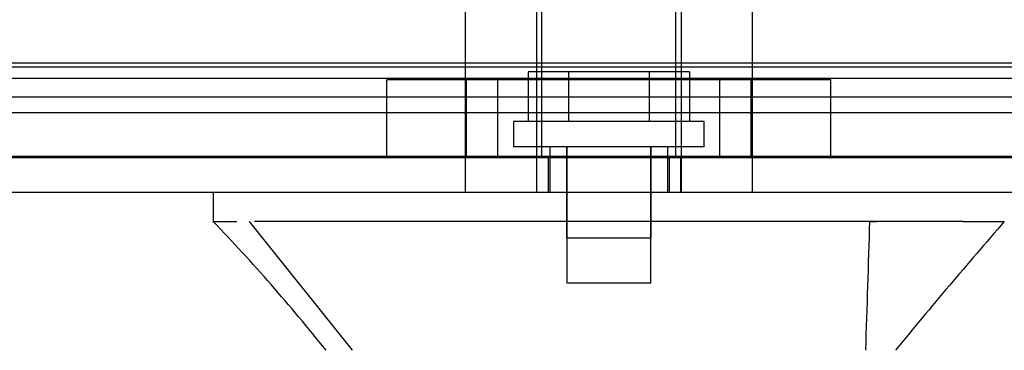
# Model space of a CAD drawing. Header units: inches. Extents: x 1 to 359, y -2 to 239.
# Tile 51 of 99: x 117.347 to 120.06, y 194.1 to 195.011. Entities that reach past the tile are written whole.
import ezdxf
from ezdxf.enums import TextEntityAlignment as Align
from ezdxf.lldxf.tags import DXFTag

# ---------------------------------------------------------------- set-up
doc = ezdxf.new("R2010")
doc.units = ezdxf.units.IN
doc.header["$MEASUREMENT"] = 0
for name, color, linetype in [('COM70220', 7, 'Continuous'), ('COM71195-6', 7, 'Continuous'), ('COM71302-1', 7, 'Continuous'), ('COM71303-1', 7, 'Continuous'), ('Default', 7, 'Continuous'), ('HAN13068', 7, 'Continuous'), ('HAN13068_SCREW', 7, 'Continuous'), ('HAN_NUT', 7, 'Continuous'), ('STD26122', 7, 'Continuous')]:
    doc.layers.add(name, color=color, linetype=linetype)
doc.styles.add('SEACAD_Times_New_Roman', font='times.ttf')
tags = doc.linetypes.add('HIDDEN2', pattern=[0.1875, 0.125, -0.0625]).pattern_tags.tags
tags[6:7] = [DXFTag(74, 4), DXFTag(75, 0), DXFTag(340, '0'), DXFTag(46, 0.0), DXFTag(50, 0.0), DXFTag(44, 0.0), DXFTag(45, 0.0)]
tags[4:5] = [DXFTag(74, 4), DXFTag(75, 0), DXFTag(340, '0'), DXFTag(46, 0.0), DXFTag(50, 0.0), DXFTag(44, 0.0), DXFTag(45, 0.0)]
doc.dimstyles.new('HAMMOND_(STH_-_540x360)', dxfattribs={"dimtxt": 2, "dimasz": 2.5, "dimexe": 1, "dimexo": 1, "dimgap": 0.5, "dimtad": 0, "dimtih": 1, "dimtoh": 1, "dimzin": 0, "dimdsep": 46, "dimtxsty": 'SEACAD_Times_New_Roman', "dimblk1": '_SE_FILLED', "dimblk2": '_SE_FILLED', "dimsah": 1, "dimcen": 1, "dimadec": 0, "dimazin": 0, "dimtfac": 0.8, "dimtofl": 0, "dimtmove": 0, "dimatfit": 3, "dimfxl": 1, "dimtolj": 1, "dimtzin": 0, "dimarcsym": 0})

# ---------------------------------------------------------------- blocks, each defined once
blk = doc.blocks.new('SE3')
at = {"layer": 'COM70220', "color": 7, "linetype": 'HIDDEN2'}
for p, q in [((120.8614, 194.8799), (100.3934, 194.8799)), ((120.8614, 194.6339), (100.3934, 194.6339)), ((120.8614, 194.6319), (100.3934, 194.6319)), ((120.8614, 194.6309), (100.3934, 194.6309))]:
    blk.add_line(p, q, dxfattribs=at)
at = {"layer": 'COM71195-6', "color": 7, "linetype": 'HIDDEN2'}
for p, q in [((121.4374, 194.6299), (99.8174, 194.6299)), ((118.772, 194.5349), (118.772, 194.6299)), ((118.8034, 194.6299), (118.8034, 194.5349)), ((119.1374, 194.5349), (119.1374, 194.6299)), ((119.1689, 194.5349), (119.1689, 194.6299))]:
    blk.add_line(p, q, dxfattribs=at)
at = {"layer": 'COM71195-6', "color": 7, "linetype": 'Continuous'}
blk.add_line((121.4374, 194.5349), (99.8174, 194.5349), dxfattribs=at)
at = {"layer": 'COM71302-1', "color": 7, "linetype": 'HIDDEN2'}
for p, q in [((120.9784, 194.8906), (100.1904, 194.8906)), ((100.1904, 194.8496), (121.2281, 194.8496)), ((120.9784, 194.7971), (100.1904, 194.7971)), ((100.1904, 194.7546), (121.2284, 194.7546))]:
    blk.add_line(p, q, dxfattribs=at)
at = {"layer": 'COM71303-1', "color": 7, "linetype": 'HIDDEN2'}
blk.add_line((100.1904, 194.7549), (120.3454, 194.7549), dxfattribs=at)
at = {"layer": 'HAN13068', "color": 7, "linetype": 'HIDDEN2'}
for p, q in [((118.5749, 195.2369), (118.5749, 194.5349)), ((118.7708, 195.2369), (118.7708, 194.5349)), ((119.17, 195.2369), (119.17, 194.5349)), ((119.3659, 195.2369), (119.3659, 194.5349)), ((118.8079, 194.6599), (118.8079, 194.5349)), ((118.8539, 194.6599), (118.8539, 194.4099)), ((119.0869, 194.4099), (119.0869, 194.6599)), ((119.1329, 194.5349), (119.1329, 194.6599)), ((119.6889, 194.4549), (119.7088, 194.4549)), ((118.8539, 194.4099), (119.0869, 194.4099))]:
    blk.add_line(p, q, dxfattribs=at)
at = {"layer": 'HAN13068', "color": 7, "linetype": 'Continuous'}
for p, q in [((117.8805, 194.5349), (117.8805, 194.452)), ((117.8805, 194.4549), (117.9454, 194.4549)), ((117.9796, 194.4549), (118.2631, 194.0999)), ((118.0716, 194.4549), (117.9939, 194.4549)), ((119.6889, 194.4549), (118.0716, 194.4549)), ((119.8692, 194.4549), (119.6889, 194.4549)), ((119.9469, 194.4549), (119.8692, 194.4549)), ((119.9469, 194.4549), (120.0602, 194.4549))]:
    blk.add_line(p, q, dxfattribs=at)
for centre, radius, start, end in [((114.0886, 190.8227), 5.2509, 38.6173, 43.7666), ((132.1761, 183.9106), 16.0617, 138.96729, 140.62542)]:
    blk.add_arc(centre, radius, start, end, dxfattribs=at)
blk.add_open_spline([(119.689, 194.4549), (119.6852, 194.3366), (119.6815, 194.2183), (119.6777, 194.0999)], degree=3, dxfattribs=at)
at = {"layer": 'HAN13068_SCREW', "color": 7, "linetype": 'HIDDEN2'}
for p, q in [((118.8593, 194.8669), (118.7481, 194.8669)), ((118.7481, 194.8669), (118.7481, 194.7299)), ((119.0816, 194.8669), (118.8593, 194.8669)), ((118.8593, 194.8669), (118.8593, 194.7299)), ((119.1927, 194.8669), (119.0816, 194.8669)), ((119.0816, 194.8669), (119.0816, 194.7299)), ((119.1927, 194.8669), (119.1927, 194.7299)), ((119.2329, 194.7299), (118.7079, 194.7299)), ((118.7079, 194.7299), (118.7079, 194.6599)), ((119.2329, 194.6599), (119.2329, 194.7299)), ((119.2329, 194.6599), (118.7079, 194.6599)), ((118.8544, 194.6599), (118.8544, 194.2849)), ((119.0864, 194.2849), (119.0864, 194.6599)), ((119.0864, 194.2849), (118.8544, 194.2849))]:
    blk.add_line(p, q, dxfattribs=at)
at = {"layer": 'HAN_NUT', "color": 7, "linetype": 'HIDDEN2'}
for p, q in [((118.6644, 194.8449), (118.3584, 194.8449)), ((118.3584, 194.6299), (118.3584, 194.8449)), ((118.5779, 194.8449), (118.5779, 194.6299)), ((119.2764, 194.8449), (118.6644, 194.8449)), ((118.6644, 194.6299), (118.6644, 194.8449)), ((119.5824, 194.8449), (119.2764, 194.8449)), ((119.2764, 194.6299), (119.2764, 194.8449)), ((119.3629, 194.6299), (119.3629, 194.8449)), ((119.5824, 194.6299), (119.5824, 194.8449))]:
    blk.add_line(p, q, dxfattribs=at)
at = {"layer": 'STD26122', "color": 7, "linetype": 'HIDDEN2'}
for p, q in [((118.7854, 195.5949), (118.7854, 194.6299)), ((119.1554, 194.6299), (119.1554, 195.5949))]:
    blk.add_line(p, q, dxfattribs=at)
blk = doc.blocks.new('DMBLK11')
at = {"layer": 'Default', "linetype": 'Continuous', "transparency": 16777216}
for points in [[(102.1274, 187.876), (102.1274, 188.7094), (99.6274, 188.2927)], [(119.1274, 187.876), (121.6274, 188.2927), (119.1274, 188.7094)]]:
    blk.add_hatch(color=7, dxfattribs=at).paths.add_polyline_path(points)
at = {"layer": 'Default', "color": 7, "linetype": 'Continuous', "transparency": 16777216}
for p, q in [((121.6274, 194.0674), (121.6274, 187.2927)), ((99.6274, 193.7249), (99.6274, 187.2927)), ((99.6274, 188.2927), (105.7331, 188.2927)), ((115.5217, 188.2927), (121.6274, 188.2927))]:
    blk.add_line(p, q, dxfattribs=at)
at = {"layer": 'Default', "color": 7, "linetype": 'Continuous', "transparency": 16777216, "style": 'SEACAD_Times_New_Roman'}
for s, p in [('22.00', (107.2151, 189.2927)), ('DOOR', (106.4331, 186.2927))]:
    blk.add_text(s, height=2, dxfattribs=at).set_placement(p, align=Align.TOP_LEFT)
blk = doc.blocks.new('_SE_FILLED')
at = {"color": 0}
blk.add_line((0, 0), (-1, 0), dxfattribs=at)
blk.add_solid([(0, 0), (-1, -0.1665), (-1, 0.1665), (0, 0)], dxfattribs=at)

msp = doc.modelspace()

# ---------------------------------------------------------------- block references
at = {"layer": 'Default'}
msp.add_blockref('SE3', (0, 0), dxfattribs=at)

# ---------------------------------------------------------------- dimensions: what is measured, and where the dimension line sits
at = {"layer": 'Default', "color": 7, "linetype": 'Continuous'}
dim = msp.add_linear_dim(base=(121.6274, 188.2927), p1=(99.6274, 194.7249), p2=(121.6274, 195.0674), text='\\A1;<>\\PDOOR', dimstyle='HAMMOND_(STH_-_540x360)', dxfattribs=at)
dim.commit()
dim.dimension.update_dxf_attribs({"geometry": 'DMBLK11', "text_midpoint": (110.6274, 188.2927), "dimtype": 160})

doc.saveas('drawing.dxf')
